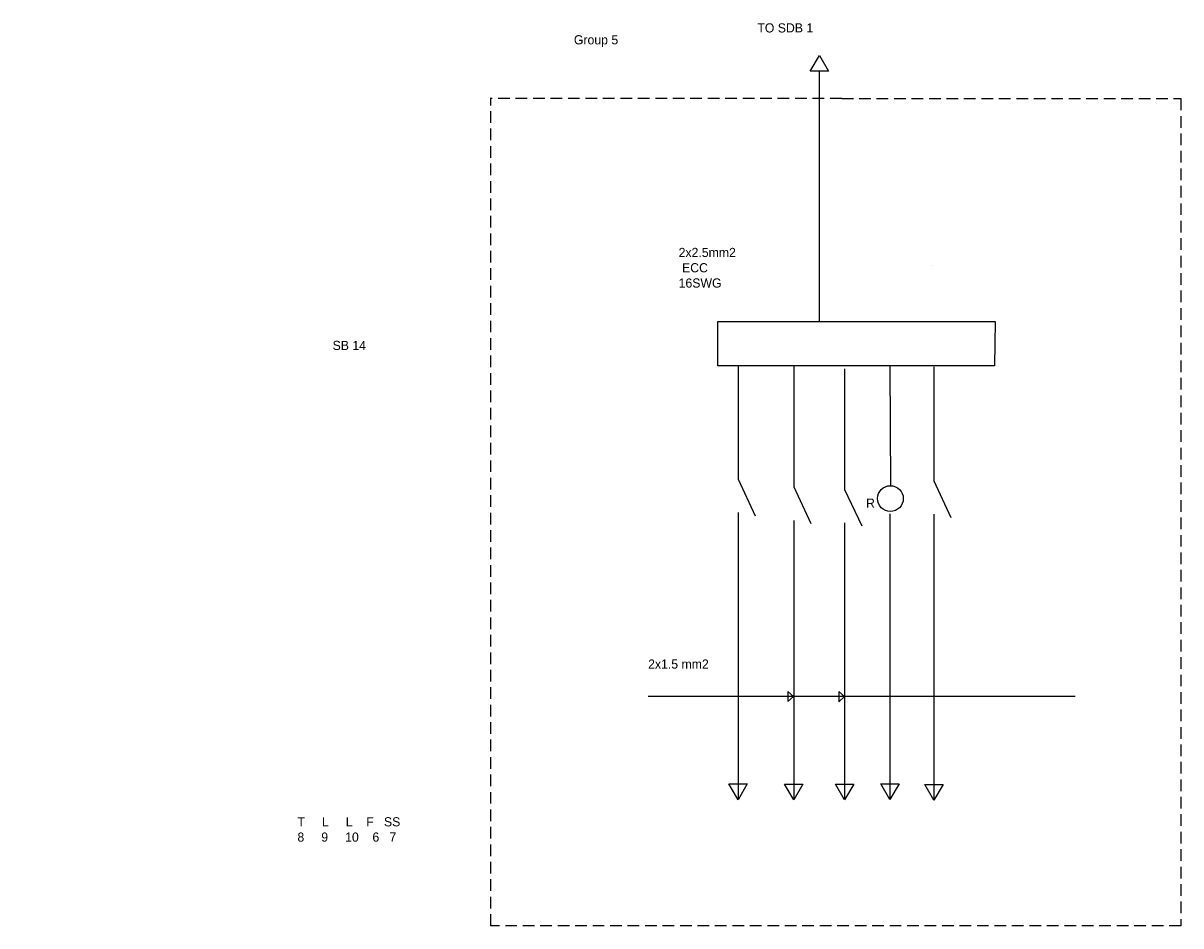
# Model space of a CAD drawing. Header units: inches. Extents: x 382 to 3589, y 252 to 2683.
# Tile 21 of 21: x 2832 to 3148, y 2255 to 2501. Entities that reach past the tile are written whole.
import ezdxf

# ---------------------------------------------------------------- set-up
doc = ezdxf.new("R2010")
doc.units = ezdxf.units.IN
doc.linetypes.add('HIDDEN2', pattern=[4.7625, 3.175, -1.5875])

msp = doc.modelspace()

# ---------------------------------------------------------------- linework, layer by layer
for p, q in [((3046.83, 2488.32), (3049.33, 2492.65)), ((3049.33, 2492.65), (3051.83, 2488.32)), ((3051.83, 2488.32), (3046.83, 2488.32)), ((3049.33, 2420.06), (3049.33, 2488.32)), ((3079.81, 2435.3), (3079.81, 2435.3)), ((3027.13, 2408.1), (3027.13, 2376.99)), ((3042.32, 2407.81), (3042.32, 2374.9)), ((3056.19, 2407.14), (3056.19, 2374.22)), ((3068.54, 2407.77), (3068.66, 2375.26)), ((3080.51, 2407.66), (3080.51, 2376.56)), ((3027.13, 2376.99), (3031.79, 2367.05)), ((3080.51, 2376.56), (3085.17, 2366.62)), ((3042.32, 2374.9), (3046.97, 2364.95)), ((3056.19, 2374.22), (3060.84, 2364.28)), ((3027.13, 2367.9), (3027.13, 2319.91)), ((3068.54, 2367.57), (3068.54, 2319.58)), ((3080.51, 2367.46), (3080.51, 2319.47)), ((3042.32, 2365.8), (3042.32, 2317.81)), ((3056.19, 2365.13), (3056.19, 2317.14)), ((3027.13, 2319.91), (3027.13, 2289.63)), ((3002.61, 2317.81), (3108.67, 2317.81)), ((3042.28, 2317.75), (3040.7, 2319.09)), ((3040.7, 2319.09), (3040.7, 2316.34)), ((3040.7, 2316.34), (3042.28, 2317.75)), ((3042.32, 2317.81), (3042.32, 2289.63)), ((3056.19, 2317.74), (3054.61, 2319.08)), ((3054.61, 2319.08), (3054.61, 2316.33)), ((3054.61, 2316.33), (3056.19, 2317.74)), ((3056.19, 2317.14), (3056.19, 2289.63)), ((3068.54, 2319.58), (3068.54, 2289.63)), ((3080.51, 2319.47), (3080.51, 2292.8)), ((3108.67, 2317.81), (3119.02, 2317.81)), ((3024.62, 2293.92), (3029.62, 2293.92)), ((3027.12, 2289.59), (3024.62, 2293.92)), ((3029.62, 2293.92), (3027.12, 2289.59)), ((3039.82, 2293.87), (3044.82, 2293.87)), ((3042.32, 2289.54), (3039.82, 2293.87)), ((3044.82, 2293.87), (3042.32, 2289.54)), ((3053.69, 2293.87), (3058.69, 2293.87)), ((3056.19, 2289.54), (3053.69, 2293.87)), ((3058.69, 2293.87), (3056.19, 2289.54)), ((3066.04, 2293.93), (3071.04, 2293.93)), ((3068.54, 2289.6), (3066.04, 2293.93)), ((3071.04, 2293.93), (3068.54, 2289.6)), ((3078.02, 2293.77), (3083.02, 2293.77)), ((3080.52, 2289.44), (3078.02, 2293.77)), ((3080.51, 2292.8), (3080.51, 2289.47)), ((3083.02, 2293.77), (3080.52, 2289.44))]:
    msp.add_line(p, q)
at = {"linetype": 'HIDDEN2'}
for p, q in [((2959.71, 2255.17), (2959.71, 2481.03)), ((3055.39, 2480.86), (2959.71, 2480.86)), ((3055.39, 2480.86), (3147.84, 2480.86)), ((3147.84, 2480.86), (3147.84, 2255.17)), ((3147.84, 2255.17), (2959.71, 2255.17))]:
    msp.add_line(p, q, dxfattribs=at)
msp.add_lwpolyline([(3021.63, 2420.06), (3097.21, 2420.06), (3097.07, 2407.95), (3021.63, 2407.95)], close=True)
msp.add_circle((3068.66, 2371.74), 3.52)

# ---------------------------------------------------------------- texts
at = {"char_height": 2.5, "attachment_point": 1}
for s, insert, width in [('TO SDB 1', (3032.39, 2501.4), 80.3145), ('Group 5', (2982.38, 2498.15), 34.7995), ('         2x2.5mm2\\P          ECC\\P         16SWG', (3002.57, 2440.13), 49.2917), ('\\P\\P\\P\\P\\P                                                                                           SB 14', (2832.08, 2435.61), 248.8227), ('\\P   R', (3059.24, 2375.92), 18.2776), ('2x1.5 mm2 ^I', (3002.61, 2327.84), 22.9248), ('\\P                                                                                       \\P                                                                                    \\P                                                                             T     L     L    F   SS\\P                                                                             8     9     10    6   7  \\P                                           ', (2835.49, 2297.31), 287.711)]:
    msp.add_mtext(s, dxfattribs=dict(at, insert=insert, width=width))

doc.saveas('drawing.dxf')
